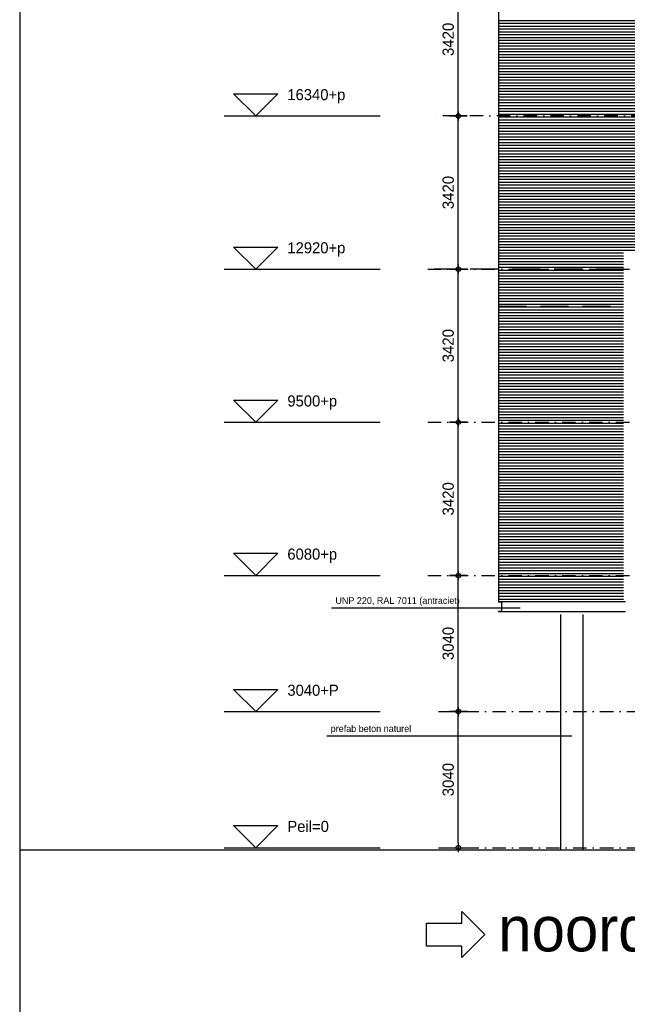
# Model space of a CAD drawing. Extents: x 0 to 140000, y 0 to 84100.
# Tile 11 of 36: x 1000 to 14556, y 40118 to 62104. Entities that reach past the tile are written whole.
import ezdxf
from ezdxf.enums import TextEntityAlignment as Align

# ---------------------------------------------------------------- set-up
doc = ezdxf.new("R2010")
doc.units = 0
doc.header["$LTSCALE"] = 100
doc.header["$MEASUREMENT"] = 0
doc.header["$PDMODE"] = 35
doc.header["$PDSIZE"] = 100
for name, pattern in [('B0201', [50, 31.25, -6.25, 6.25, -6.25]), ('B0402', [9.375, 6.25, -3.125]), ('B0403', [37.5, 25, -12.5]), ('B0701', [9.375, 6.25, -3.125]), ('DASHDOTX2', [2, 1, -0.5, 0, -0.5])]:
    doc.linetypes.add(name, pattern=pattern)
doc.layers.get('0').update_dxf_attribs({"linetype": 'CONTINUOUS'})
doc.layers.get('DEFPOINTS').update_dxf_attribs({"linetype": 'CONTINUOUS'})
for name, color, linetype in [('AL$0A---_WIJZIGINGEN', 2, 'CONTINUOUS'), ('AL$1A---_ALGEMEEN', 1, 'CONTINUOUS'), ('AL$7A---_STRAMIEN', 42, 'B0201'), ('AL11----_GRONDWERK', 4, 'CONTINUOUS'), ('AL21----_BUITENWAND', 2, 'CONTINUOUS'), ('AL28----_KONSTRUKTIE', 3, 'CONTINUOUS'), ('AM$1A---_ALGEMEEN', 1, 'CONTINUOUS'), ('AT$0A---_WIJZIGINGEN', 7, 'CONTINUOUS'), ('AT$1A---_ALGEMEEN', 1, 'CONTINUOUS'), ('AT$1A---_TEKST', 2, 'CONTINUOUS'), ('BL$8A---_HULPLIJNEN', 1, 'CONTINUOUS'), ('DLLATATIE', 3, 'B0701'), ('STAALPROFIEL', 3, 'CONTINUOUS')]:
    doc.layers.add(name, color=color, linetype=linetype)
doc.styles.add('02_100', font='B-GBP.shx', dxfattribs={"height": 250})
doc.styles.add('03_200', font='B-GBP.shx', dxfattribs={"height": 700})
doc.styles.add('03_AT', font='B-GBP')
doc.styles.add('B-01', font='b-gbp')
doc.dimstyles.new('1732', dxfattribs={"dimscale": 100, "dimtxt": 2.5, "dimasz": 1, "dimexe": 0.18, "dimexo": 0.0625, "dimgap": 1, "dimtad": 1, "dimdec": 0, "dimzin": 0, "dimtxsty": 'B-01', "dimblk1": 'B-TOD', "dimblk2": 'B-TOD', "dimsah": 1, "dimcen": 1, "dimse1": 1, "dimse2": 1, "dimclrt": 2, "dimazin": 3, "dimtfac": 1, "dimtdec": 1, "dimtmove": 0, "dimatfit": 3, "dimtolj": 1, "dimtzin": 0})

# ---------------------------------------------------------------- blocks, each defined once
blk = doc.blocks.new('B-TOD')
for p, q in [((-1, 0), (1, 0)), ((0, -2), (0, 2))]:
    blk.add_line(p, q)
blk.add_circle((0, 0), 0.5)
blk = doc.blocks.new('*D59')
at = {"color": 0, "linetype": 'BYBLOCK'}
blk.add_line((10786, 60055), (10786, 63275), dxfattribs=at)
at = {"layer": 'DEFPOINTS', "color": 0, "linetype": 'BYBLOCK'}
for p in [(10245, 63375), (10786, 63375), (10245, 59955)]:
    blk.add_point(p, dxfattribs=at)
at = {"color": 0, "linetype": 'BYBLOCK', "xscale": 100, "yscale": 100, "zscale": 100}
for p, rotation in [((10786, 63375), 90), ((10786, 59955), 270)]:
    blk.add_blockref('B-TOD', p, dxfattribs=dict(at, rotation=rotation))
at = {"color": 2, "linetype": 'BYBLOCK', "insert": (10561, 61665), "char_height": 250, "attachment_point": 5, "rotation": 90, "style": 'B-01'}
blk.add_mtext('\\A1;3420', dxfattribs=at)
blk = doc.blocks.new('*D58')
at = {"color": 0, "linetype": 'BYBLOCK'}
blk.add_line((10786, 56635), (10786, 59855), dxfattribs=at)
at = {"layer": 'DEFPOINTS', "color": 0, "linetype": 'BYBLOCK'}
for p in [(10245, 59955), (10786, 59955), (10245, 56535)]:
    blk.add_point(p, dxfattribs=at)
at = {"color": 0, "linetype": 'BYBLOCK', "xscale": 100, "yscale": 100, "zscale": 100}
for p, rotation in [((10786, 59955), 90), ((10786, 56535), 270)]:
    blk.add_blockref('B-TOD', p, dxfattribs=dict(at, rotation=rotation))
at = {"color": 2, "linetype": 'BYBLOCK', "insert": (10561, 58245), "char_height": 250, "attachment_point": 5, "rotation": 90, "style": 'B-01'}
blk.add_mtext('\\A1;3420', dxfattribs=at)
blk = doc.blocks.new('*D57')
at = {"color": 0, "linetype": 'BYBLOCK'}
blk.add_line((10786, 53215), (10786, 56435), dxfattribs=at)
at = {"layer": 'DEFPOINTS', "color": 0, "linetype": 'BYBLOCK'}
for p in [(10245, 56535), (10786, 56535), (10103, 53115)]:
    blk.add_point(p, dxfattribs=at)
at = {"color": 0, "linetype": 'BYBLOCK', "xscale": 100, "yscale": 100, "zscale": 100}
for p, rotation in [((10786, 56535), 90), ((10786, 53115), 270)]:
    blk.add_blockref('B-TOD', p, dxfattribs=dict(at, rotation=rotation))
at = {"color": 2, "linetype": 'BYBLOCK', "insert": (10561, 54825), "char_height": 250, "attachment_point": 5, "rotation": 90, "style": 'B-01'}
blk.add_mtext('\\A1;3420', dxfattribs=at)
blk = doc.blocks.new('*D56')
at = {"color": 0, "linetype": 'BYBLOCK'}
blk.add_line((10786, 49795), (10786, 53015), dxfattribs=at)
at = {"layer": 'DEFPOINTS', "color": 0, "linetype": 'BYBLOCK'}
for p in [(10103, 53115), (10786, 53115), (10103, 49695)]:
    blk.add_point(p, dxfattribs=at)
at = {"color": 0, "linetype": 'BYBLOCK', "xscale": 100, "yscale": 100, "zscale": 100}
for p, rotation in [((10786, 53115), 90), ((10786, 49695), 270)]:
    blk.add_blockref('B-TOD', p, dxfattribs=dict(at, rotation=rotation))
at = {"color": 2, "linetype": 'BYBLOCK', "insert": (10561, 51405), "char_height": 250, "attachment_point": 5, "rotation": 90, "style": 'B-01'}
blk.add_mtext('\\A1;3420', dxfattribs=at)
blk = doc.blocks.new('*D55')
at = {"color": 0, "linetype": 'BYBLOCK'}
blk.add_line((10786, 48001), (10786, 50841), dxfattribs=at)
at = {"layer": 'DEFPOINTS', "color": 0, "linetype": 'BYBLOCK'}
for p in [(10103, 50941), (10786, 50941), (10345, 47901)]:
    blk.add_point(p, dxfattribs=at)
at = {"color": 0, "linetype": 'BYBLOCK', "xscale": 100, "yscale": 100, "zscale": 100}
for p, rotation in [((10786, 50941), 90), ((10786, 47901), 270)]:
    blk.add_blockref('B-TOD', p, dxfattribs=dict(at, rotation=rotation))
at = {"color": 2, "linetype": 'BYBLOCK', "insert": (10561, 49421), "char_height": 250, "attachment_point": 5, "rotation": 90, "style": 'B-01'}
blk.add_mtext('\\A1;3040', dxfattribs=at)
blk = doc.blocks.new('AS01PM01')
for p, q in [((-7, 7), (7, 7)), ((0, 0), (-7, 7)), ((0, 0), (7, 7)), ((-10, 0), (39.4, 0))]:
    blk.add_line(p, q)
at = {"color": 7, "style": 'B-01'}
blk.add_attdef('PEILM', text='', height=3.5, dxfattribs=at).set_placement((-10, 5), align=Align.RIGHT)
blk.add_attdef('OMSCHR', (10, 5), '', height=3.5, dxfattribs=at)
blk = doc.blocks.new('*D33')
at = {"color": 0, "linetype": 'BYBLOCK'}
blk.add_line((10786, 44961), (10786, 47801), dxfattribs=at)
at = {"layer": 'DEFPOINTS', "color": 0, "linetype": 'BYBLOCK'}
for p in [(10103, 47901), (10786, 47901), (10345, 44861)]:
    blk.add_point(p, dxfattribs=at)
at = {"color": 0, "linetype": 'BYBLOCK', "xscale": 100, "yscale": 100, "zscale": 100}
for p, rotation in [((10786, 47901), 90), ((10786, 44861), 270)]:
    blk.add_blockref('B-TOD', p, dxfattribs=dict(at, rotation=rotation))
at = {"color": 2, "linetype": 'BYBLOCK', "insert": (10561, 46381), "char_height": 250, "attachment_point": 5, "rotation": 90, "style": 'B-01'}
blk.add_mtext('\\A1;3040', dxfattribs=at)
blk = doc.blocks.new('BORDER')
at = {"linetype": 'BYBLOCK'}
blk.add_line((0, 1), (0, 0), dxfattribs=at)
blk = doc.blocks.new('AS00S006')
at = {"layer": 'AL$0A---_WIJZIGINGEN'}
blk.add_lwpolyline([(0, 0), (5.12, -5.12), (5.12, -2.56), (13.06, -2.56), (13.06, 2.56), (5.12, 2.56), (5.12, 5.12)], close=True, dxfattribs=at)
at = {"layer": 'AT$0A---_WIJZIGINGEN', "color": 3, "style": '03_AT'}
blk.add_attdef('NUMMER', text='', height=3.5, dxfattribs=at).set_placement((8.98, -0.06), align=Align.MIDDLE)

msp = doc.modelspace()

# ---------------------------------------------------------------- linework, layer by layer
at = {"layer": 'AL$1A---_ALGEMEEN'}
for p, q in [((12168.7, 48963.3), (7956.1, 48963.3)), ((13315.1, 46103.3), (7852, 46103.3))]:
    msp.add_line(p, q, dxfattribs=at)
at = {"layer": 'AL$7A---_STRAMIEN', "color": 1, "linetype": 'DASHDOTX2', "ltscale": 3}
for p, q in [((37146, 59955), (10245.3, 59955)), ((10103.3, 56535), (130931.1, 56535)), ((10103.3, 53115), (130931.1, 53115)), ((10103.3, 49695), (130931.1, 49695)), ((10345.3, 46655), (38268, 46655)), ((10345.3, 43615), (112449.7, 43615))]:
    msp.add_line(p, q, dxfattribs=at)
at = {"layer": 'AL$7A---_STRAMIEN', "color": 1, "linetype": 'B0402'}
msp.add_line((39799.8, 56535), (10245.3, 56535), dxfattribs=at)
at = {"layer": 'AL11----_GRONDWERK'}
msp.add_line((1000, 43565), (139000, 43565), dxfattribs=at)
at = {"layer": 'AL21----_BUITENWAND'}
for p, q in [((11684.7, 70552.1), (11684.7, 49105)), ((14512.4, 49105), (11684.7, 49105)), ((14512.4, 48885), (11684.7, 48885))]:
    msp.add_line(p, q, dxfattribs=at)
at = {"layer": 'AL21----_BUITENWAND', "color": 1}
for p, q in [((11684.7, 62088.3), (18243.9, 62088.3)), ((11684.7, 62025), (18243.9, 62025)), ((11684.7, 61961.7), (18243.9, 61961.7)), ((11684.7, 61898.3), (18243.9, 61898.3)), ((11684.7, 61835), (18243.9, 61835)), ((11684.7, 61771.7), (18243.9, 61771.7)), ((11684.7, 61708.3), (18243.9, 61708.3)), ((11684.7, 61645), (18243.9, 61645)), ((11684.7, 61581.7), (18243.9, 61581.7)), ((11684.7, 61518.3), (18243.9, 61518.3)), ((11684.7, 61455), (18243.9, 61455)), ((11684.7, 61391.7), (18243.9, 61391.7)), ((11684.7, 61328.3), (18243.9, 61328.3)), ((11684.7, 61265), (18243.9, 61265)), ((11684.7, 61201.7), (18243.9, 61201.7)), ((11684.7, 61138.3), (18243.9, 61138.3)), ((11684.7, 61075), (18243.9, 61075)), ((11684.7, 61011.7), (18243.9, 61011.7)), ((11684.7, 60948.3), (18243.9, 60948.3)), ((11684.7, 60885), (18243.9, 60885)), ((11684.7, 60821.7), (18243.9, 60821.7)), ((11684.7, 60758.3), (18243.9, 60758.3)), ((11684.7, 60695), (18243.9, 60695)), ((11684.7, 60631.7), (18243.9, 60631.7)), ((11684.7, 60568.3), (18243.9, 60568.3)), ((11684.7, 60505), (18243.9, 60505)), ((11684.7, 60441.7), (18243.9, 60441.7)), ((11684.7, 60441.7), (18243.9, 60441.7)), ((11684.7, 60378.3), (18243.9, 60378.3)), ((11684.7, 60378.3), (18243.9, 60378.3)), ((11684.7, 60315), (18243.9, 60315)), ((11684.7, 60251.7), (18243.9, 60251.7)), ((11684.7, 60188.3), (18243.9, 60188.3)), ((11684.7, 60125), (18243.9, 60125)), ((11684.7, 60061.7), (18243.9, 60061.7)), ((11684.7, 59998.3), (18243.9, 59998.3)), ((11684.7, 59935), (18243.9, 59935)), ((11684.7, 59871.7), (18243.9, 59871.7)), ((11684.7, 59808.3), (18243.9, 59808.3)), ((11684.7, 59745), (18243.9, 59745)), ((11684.7, 59681.7), (18243.9, 59681.7)), ((11684.7, 59618.3), (18243.9, 59618.3)), ((11684.7, 59555), (18243.9, 59555)), ((11684.7, 59491.7), (18243.9, 59491.7)), ((11684.7, 59428.3), (18243.9, 59428.3)), ((11684.7, 59365), (18243.9, 59365)), ((11684.7, 59301.7), (18243.9, 59301.7)), ((11684.7, 59238.3), (18243.9, 59238.3)), ((11684.7, 59175), (18243.9, 59175)), ((11684.7, 59111.7), (18243.9, 59111.7)), ((11684.7, 59048.3), (18243.9, 59048.3)), ((11684.7, 58985), (18243.9, 58985)), ((11684.7, 58921.7), (18243.9, 58921.7)), ((11684.7, 58858.3), (18243.9, 58858.3)), ((11684.7, 58795), (18243.9, 58795)), ((11684.7, 58731.7), (18243.9, 58731.7)), ((11684.7, 58668.3), (18243.9, 58668.3)), ((11684.7, 58605), (18243.9, 58605)), ((11684.7, 58541.7), (18243.9, 58541.7)), ((11684.7, 58478.3), (18243.9, 58478.3)), ((11684.7, 58415), (18243.9, 58415)), ((11684.7, 58351.7), (18243.9, 58351.7)), ((11684.7, 58288.3), (18243.9, 58288.3)), ((11684.7, 58225), (18243.9, 58225)), ((11684.7, 58161.7), (18243.9, 58161.7)), ((11684.7, 58098.3), (18243.9, 58098.3)), ((11684.7, 58035), (18243.9, 58035)), ((11684.7, 57971.7), (18243.9, 57971.7)), ((11684.7, 57908.3), (18243.9, 57908.3)), ((11684.7, 57845), (18243.9, 57845)), ((11684.7, 57781.7), (18243.9, 57781.7)), ((11684.7, 57718.3), (18243.9, 57718.3)), ((11684.7, 57655), (18243.9, 57655)), ((11684.7, 57591.7), (18243.9, 57591.7)), ((11684.7, 57528.3), (18243.9, 57528.3)), ((11684.7, 57465), (18243.9, 57465)), ((11684.7, 57401.7), (18243.9, 57401.7)), ((11684.7, 57338.3), (18243.9, 57338.3)), ((11684.7, 57275), (18243.9, 57275)), ((11684.7, 57211.7), (18243.9, 57211.7)), ((11684.7, 57148.3), (18243.9, 57148.3)), ((11684.7, 57085), (18243.9, 57085)), ((11684.7, 57021.7), (18243.9, 57021.7)), ((11684.7, 56958.3), (18243.9, 56958.3)), ((11684.7, 56895), (14472.9, 56895)), ((11684.7, 56831.7), (14472.9, 56831.7)), ((11684.7, 56768.3), (14472.9, 56768.3)), ((11684.7, 56705), (14472.9, 56705)), ((11684.7, 56641.7), (14472.9, 56641.7)), ((11684.7, 56578.3), (14472.9, 56578.3)), ((11684.7, 56515), (14472.9, 56515)), ((11684.7, 56451.7), (14472.9, 56451.7)), ((11684.7, 56388.3), (14472.9, 56388.3)), ((11684.7, 56325), (14472.9, 56325)), ((11684.7, 56261.7), (14472.9, 56261.7)), ((11684.7, 56198.3), (14472.9, 56198.3)), ((11684.7, 56135), (14472.9, 56135)), ((11684.7, 56071.7), (14472.9, 56071.7)), ((11684.7, 56008.3), (14472.9, 56008.3)), ((11684.7, 55945), (14472.9, 55945)), ((11684.7, 55881.7), (14472.9, 55881.7)), ((11684.7, 55818.3), (14472.9, 55818.3)), ((11684.7, 55755), (14472.9, 55755)), ((11684.7, 55691.7), (14472.9, 55691.7)), ((11684.7, 55628.3), (14472.9, 55628.3)), ((11684.7, 55565), (14472.9, 55565)), ((11684.7, 55501.7), (14472.9, 55501.7)), ((11684.7, 55438.3), (14472.9, 55438.3)), ((11684.7, 55375), (14472.9, 55375)), ((11684.7, 55311.7), (14472.9, 55311.7)), ((11684.7, 55248.3), (14472.9, 55248.3)), ((11684.7, 55185), (14472.9, 55185)), ((11684.7, 55121.7), (14472.9, 55121.7)), ((11684.7, 55058.3), (14472.9, 55058.3)), ((11684.7, 54995), (14472.9, 54995)), ((11684.7, 54931.7), (14472.9, 54931.7)), ((11684.7, 54868.3), (14472.9, 54868.3)), ((11684.7, 54805), (14472.9, 54805)), ((11684.7, 54741.7), (14472.9, 54741.7)), ((11684.7, 54678.3), (14472.9, 54678.3)), ((11684.7, 54615), (14472.9, 54615)), ((11684.7, 54551.7), (14472.9, 54551.7)), ((11684.7, 54488.3), (14472.9, 54488.3)), ((11684.7, 54425), (14472.9, 54425)), ((11684.7, 54361.7), (14472.9, 54361.7)), ((11684.7, 54298.3), (14472.9, 54298.3)), ((11684.7, 54235), (14472.9, 54235)), ((11684.7, 54171.7), (14472.9, 54171.7)), ((11684.7, 54108.3), (14472.9, 54108.3)), ((11684.7, 54045), (14472.9, 54045)), ((11684.7, 53981.7), (14472.9, 53981.7)), ((11684.7, 53918.3), (14472.9, 53918.3)), ((11684.7, 53855), (14472.9, 53855)), ((11684.7, 53791.7), (14472.9, 53791.7)), ((11684.7, 53728.3), (14472.9, 53728.3)), ((11684.7, 53665), (14472.9, 53665)), ((11684.7, 53601.7), (14472.9, 53601.7)), ((11684.7, 53538.3), (14472.9, 53538.3)), ((11684.7, 53475), (14472.9, 53475)), ((11684.7, 53411.7), (14472.9, 53411.7)), ((11684.7, 53348.3), (14472.9, 53348.3)), ((11684.7, 53285), (14472.9, 53285)), ((11684.7, 53221.7), (14472.9, 53221.7)), ((11684.7, 53158.3), (14472.9, 53158.3)), ((11684.7, 53095), (14472.9, 53095)), ((11684.7, 53031.7), (14472.9, 53031.7)), ((11684.7, 52968.3), (14472.9, 52968.3)), ((11684.7, 52905), (14472.9, 52905)), ((11684.7, 52841.7), (14472.9, 52841.7)), ((11684.7, 52778.3), (14472.9, 52778.3)), ((11684.7, 52715), (14472.9, 52715)), ((11684.7, 52651.7), (14472.9, 52651.7)), ((11684.7, 52588.3), (14472.9, 52588.3)), ((11684.7, 52525), (14472.9, 52525)), ((11684.7, 52461.7), (14472.9, 52461.7)), ((11684.7, 52398.3), (14472.9, 52398.3)), ((11684.7, 52335), (14472.9, 52335)), ((11684.7, 52271.7), (14472.9, 52271.7)), ((11684.7, 52208.3), (14472.9, 52208.3)), ((11684.7, 52145), (14472.9, 52145)), ((11684.7, 52081.7), (14472.9, 52081.7)), ((11684.7, 52018.3), (14472.9, 52018.3)), ((11684.7, 51955), (14472.9, 51955)), ((11684.7, 51891.7), (14472.9, 51891.7)), ((11684.7, 51828.3), (14472.9, 51828.3)), ((11684.7, 51765), (14472.9, 51765)), ((11684.7, 51701.7), (14472.9, 51701.7)), ((11684.7, 51638.3), (14472.9, 51638.3)), ((11684.7, 51575), (14472.9, 51575)), ((11684.7, 51511.7), (14472.9, 51511.7)), ((11684.7, 51448.3), (14472.9, 51448.3)), ((11684.7, 51385), (14472.9, 51385)), ((11684.7, 51321.7), (14472.9, 51321.7)), ((11684.7, 51258.3), (14472.9, 51258.3)), ((11684.7, 51195), (14472.9, 51195)), ((11684.7, 51131.7), (14472.9, 51131.7)), ((11684.7, 51068.3), (14472.9, 51068.3)), ((11684.7, 51005), (14472.9, 51005)), ((11684.7, 50941.7), (14472.9, 50941.7)), ((11684.7, 50878.3), (14472.9, 50878.3)), ((11684.7, 50815), (14472.9, 50815)), ((11684.7, 50751.7), (14472.9, 50751.7)), ((11684.7, 50688.3), (14472.9, 50688.3)), ((11684.7, 50625), (14472.9, 50625)), ((11684.7, 50561.7), (14472.9, 50561.7)), ((11684.7, 50498.3), (14472.9, 50498.3)), ((11684.7, 50435), (14472.9, 50435)), ((11684.7, 50371.7), (14472.9, 50371.7)), ((11684.7, 50308.3), (14472.9, 50308.3)), ((11684.7, 50245), (14472.9, 50245)), ((11684.7, 50181.7), (14472.9, 50181.7)), ((11684.7, 50118.3), (14472.9, 50118.3)), ((11684.7, 50055), (14472.9, 50055)), ((11684.7, 49991.7), (14472.9, 49991.7)), ((11684.7, 49928.3), (14472.9, 49928.3)), ((11684.7, 49865), (14472.9, 49865)), ((11684.7, 49801.7), (14472.9, 49801.7)), ((11684.7, 49738.3), (14472.9, 49738.3)), ((11684.7, 49675), (14472.9, 49675)), ((11684.7, 49611.7), (14472.9, 49611.7)), ((11684.7, 49548.3), (14472.9, 49548.3)), ((11684.7, 49485), (14472.9, 49485)), ((11684.7, 49421.7), (14472.9, 49421.7)), ((11684.7, 49358.3), (14472.9, 49358.3)), ((11684.7, 49295), (14472.9, 49295)), ((11684.7, 49231.7), (14472.9, 49231.7)), ((11684.7, 49168.3), (14472.9, 49168.3))]:
    msp.add_line(p, q, dxfattribs=at)
at = {"layer": 'AL28----_KONSTRUKTIE', "color": 2}
for p, q in [((13074.7, 43565), (13074.7, 48821.7)), ((13574.7, 43565), (13574.7, 48819.6))]:
    msp.add_line(p, q, dxfattribs=at)
at = {"layer": 'DLLATATIE'}
msp.add_line((11684.7, 55706.9), (14472.9, 55706.9), dxfattribs=at)
at = {"layer": 'STAALPROFIEL', "color": 2}
for p, q in [((11684.7, 49105), (11764.7, 49105)), ((11684.7, 49101.7), (11684.7, 49105)), ((11744.2, 49090.9), (11690.6, 49095.2)), ((11755.7, 48911.5), (11755.7, 49078.5)), ((11684.7, 48885), (11684.7, 48888.3)), ((11764.7, 48885), (11684.7, 48885)), ((11690.6, 48894.8), (11744.2, 48899.1))]:
    msp.add_line(p, q, dxfattribs=at)
for centre, radius, start, end in [((11691.2, 49101.7), 6.5, 180, 265.42608), ((11743.2, 49078.5), 12.5, 0, 85.42608), ((11691.2, 48888.3), 6.5, 94.57392, 180), ((11743.2, 48911.5), 12.5, 274.57392, 0)]:
    msp.add_arc(centre, radius, start, end, dxfattribs=at)

# ---------------------------------------------------------------- block references
ref = msp.add_blockref('AS00S006', (11379.6, 41674.9), dxfattribs=dict(xscale=-100, yscale=100, zscale=100))
ref.add_attrib('NUMMER', 'A', dxfattribs={"layer": 'AT$0A---_WIJZIGINGEN', "color": 3, "height": 3.5, "style": '03_AT'}).set_placement((10481.4, 41668.5), align=Align.MIDDLE)
at = {"layer": 'AM$1A---_ALGEMEEN', "xscale": 70.5, "yscale": 70.5, "zscale": 70.5}
for p, values in [((6266.7, 59955), {'OMSCHR': '16340+p'}), ((6266.7, 56535), {'OMSCHR': '12920+p'}), ((6266.7, 53115), {'OMSCHR': '9500+p'}), ((6266.7, 49695), {'OMSCHR': '6080+p'}), ((6266.7, 46655), {'OMSCHR': '3040+P'}), ((6266.7, 43615), {'OMSCHR': 'Peil=0'})]:
    msp.add_blockref('AS01PM01', p, dxfattribs=at).add_auto_attribs(values)
at = {"layer": 'BL$8A---_HULPLIJNEN', "linetype": 'B0403', "xscale": 138000, "yscale": 82100, "zscale": 138000}
msp.add_blockref('BORDER', (1000, 1000), dxfattribs=at)

# ---------------------------------------------------------------- texts
at = {"layer": 'AT$1A---_ALGEMEEN', "color": 2, "style": '02_100'}
for s, p in [('UNP 220, RAL 7011 (antraciet)', (8043.2, 49059)), ('prefab beton naturel', (7939.1, 46198.9))]:
    msp.add_text(s, height=150, dxfattribs=at).set_placement(p)
at = {"layer": 'AT$1A---_TEKST', "color": 4, "style": '03_200'}
msp.add_text('noordgevel', height=1000, dxfattribs=at).set_placement((11677.1, 41299.9))

# ---------------------------------------------------------------- dimensions: what is measured, and where the dimension line sits
at = {"layer": 'AM$1A---_ALGEMEEN'}
for base, p1, p2, picture, middle in [((10785.8, 63375), (10245.3, 59955), (10245.3, 63375), '*D59', (10560.8, 61665)), ((10785.8, 59955), (10245.3, 56535), (10245.3, 59955), '*D58', (10560.8, 58245)), ((10785.8, 56535), (10103.3, 53115), (10245.3, 56535), '*D57', (10560.8, 54825)), ((10785.8, 53115), (10103.3, 49695), (10103.3, 53115), '*D56', (10560.8, 51405))]:
    dim = msp.add_linear_dim(base=base, p1=p1, p2=p2, angle=90, dimstyle='1732', dxfattribs=at)
    dim.commit()
    dim.dimension.update_dxf_attribs({"geometry": picture, "text_midpoint": middle})
for base, p1, p2, picture, middle in [((10785.8, 49695), (10345.3, 46655), (10103.3, 49695), '*D55', (10560.8, 48175)), ((10785.8, 46655), (10345.3, 43615), (10103.3, 46655), '*D33', (10560.8, 45135))]:
    dim = msp.add_linear_dim(base=base, p1=p1, p2=p2, angle=90, dimstyle='1732', dxfattribs=at)
    dim.commit()
    dim.dimension.update_dxf_attribs({"geometry": picture, "text_midpoint": middle, "insert": (0, -1246.3)})

doc.saveas('drawing.dxf')
